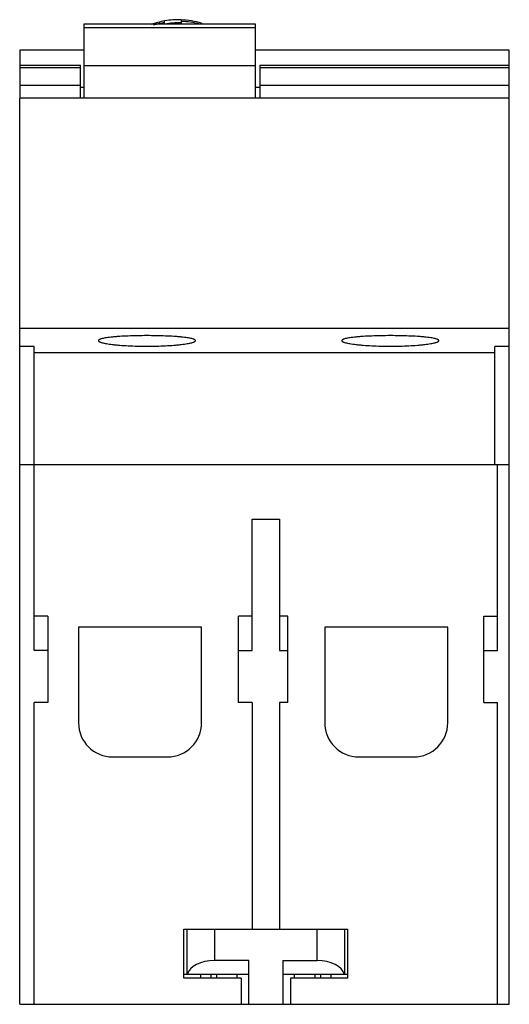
# Model space of a CAD drawing. Header units: millimetres. Extents: x 13.1 to 48.9, y 6.8 to 78.9.
import ezdxf

# ---------------------------------------------------------------- set-up
doc = ezdxf.new("R2010")
doc.units = ezdxf.units.MM
doc.header["$LTSCALE"] = 5.56181
doc.layers.get('0').update_dxf_attribs({"linetype": 'CONTINUOUS'})

msp = doc.modelspace()

# ---------------------------------------------------------------- linework, layer by layer
at = {"color": 7, "linetype": 'Continuous'}
for p, q in [((17.8, 78.564), (17.8, 73.168)), ((30.35, 78.564), (17.8, 78.564)), ((23.7, 78.564), (23.7, 78.817)), ((24.9, 78.897), (24.9, 78.564)), ((26.4, 78.645), (26.4, 78.564)), ((30.35, 73.168), (30.35, 78.564)), ((17.8, 78.323), (30.35, 78.323)), ((13.1, 76.664), (13.1, 73.197)), ((17.8, 76.664), (13.1, 76.664)), ((48.9, 76.664), (30.35, 76.664)), ((48.9, 73.197), (48.9, 76.664)), ((13.1, 75.575), (17.55, 75.575)), ((17.55, 75.383), (13.1, 75.383)), ((17.55, 73.168), (17.55, 75.575)), ((17.8, 75.538), (30.35, 75.538)), ((30.65, 75.575), (30.65, 73.168)), ((30.65, 75.575), (48.9, 75.575)), ((48.9, 75.383), (30.65, 75.383)), ((17.55, 74.09), (13.1, 74.09)), ((17.8, 73.93), (17.55, 73.93)), ((30.65, 73.93), (30.35, 73.93)), ((48.9, 74.09), (30.65, 74.09)), ((13.1, 6.84), (13.1, 73.168)), ((48.9, 73.168), (13.1, 73.168)), ((48.9, 6.84), (48.9, 73.168)), ((13.1, 56.33), (48.9, 56.33)), ((14.15, 54.982), (13.1, 54.982)), ((14.15, 32.729), (14.15, 54.982)), ((48.9, 54.982), (47.85, 54.982)), ((47.85, 46.34), (47.85, 54.982)), ((47.85, 54.519), (14.15, 54.519)), ((13.1, 46.34), (48.9, 46.34)), ((48.05, 32.729), (48.05, 46.34)), ((30.1, 32.729), (30.1, 42.34)), ((30.1, 42.34), (32.1, 42.34)), ((32.1, 42.34), (32.1, 32.729)), ((15.15, 35.24), (14.15, 35.24)), ((15.15, 35.24), (15.15, 28.94)), ((30.1, 35.24), (29.1, 35.24)), ((29.1, 28.94), (29.1, 35.24)), ((32.7, 35.24), (32.1, 35.24)), ((32.7, 28.94), (32.7, 35.24)), ((47.05, 35.24), (48.05, 35.24)), ((47.05, 28.94), (47.05, 35.24)), ((17.4, 34.44), (17.4, 27.44)), ((26.4, 34.44), (17.4, 34.44)), ((26.4, 27.44), (26.4, 34.44)), ((44.4, 34.44), (35.4, 34.44)), ((35.4, 34.44), (35.4, 27.44)), ((44.4, 27.44), (44.4, 34.44)), ((15.15, 32.729), (14.15, 32.729)), ((29.1, 32.729), (30.1, 32.729)), ((32.1, 32.729), (32.7, 32.729)), ((47.05, 32.729), (48.05, 32.729)), ((14.15, 6.84), (14.15, 28.94)), ((15.15, 28.94), (14.15, 28.94)), ((30.1, 28.94), (29.1, 28.94)), ((30.1, 28.94), (30.1, 12.34)), ((32.7, 28.94), (32.1, 28.94)), ((32.1, 28.94), (32.1, 12.34)), ((47.05, 28.94), (48.05, 28.94)), ((48.05, 6.84), (48.05, 28.94)), ((19.9, 24.94), (23.9, 24.94)), ((37.9, 24.94), (41.9, 24.94)), ((25.1, 12.34), (37.1, 12.34)), ((25.1, 8.76), (25.1, 12.34)), ((25.35, 9.04), (25.35, 12.34)), ((27.35, 12.34), (27.35, 10.04)), ((34.85, 10.04), (34.85, 12.34)), ((36.85, 12.34), (36.85, 9.04)), ((37.1, 8.76), (37.1, 12.34)), ((29.85, 10.04), (27.35, 10.04)), ((29.85, 6.84), (29.85, 10.04)), ((32.35, 10.04), (34.85, 10.04)), ((32.35, 10.04), (32.35, 6.84)), ((25.1, 9.04), (29.85, 9.04)), ((29.3, 8.76), (25.1, 8.76)), ((26.35, 8.76), (26.35, 9.04)), ((27.074, 9.04), (27.074, 8.76)), ((27.518, 8.76), (27.518, 9.04)), ((29, 8.76), (29, 9.04)), ((29.3, 8.76), (29.3, 6.84)), ((32.35, 9.04), (37.1, 9.04)), ((37.1, 8.76), (32.9, 8.76)), ((32.9, 8.76), (32.9, 6.84)), ((33.2, 8.76), (33.2, 9.04)), ((34.683, 9.04), (34.683, 8.76)), ((35.127, 8.76), (35.127, 9.04)), ((35.85, 9.04), (35.85, 8.76)), ((13.1, 6.84), (48.9, 6.84))]:
    msp.add_line(p, q, dxfattribs=at)
for centre, radius, start, end in [((24.7, 72.9), 5.99, 99.60966, 109.36297), ((24.7, 72.78), 6, 99.59407, 107.64282), ((24.7, 72.9), 6, 88.08979, 99.59407), ((24.7, 72.9), 5.766, 88.01216, 99.98769), ((24.7, 72.9), 5.99, 73.5135, 88.08671), ((24.7, 72.78), 6, 74.63376, 88.08979), ((19.9, 27.44), 2.5, 180, 270), ((23.9, 27.44), 2.5, 270, 360), ((37.9, 27.44), 2.5, 180, 270), ((41.9, 27.44), 2.5, 270, 360)]:
    msp.add_arc(centre, radius, start, end, dxfattribs=at)
for centre, start_param, end_param in [((27.35, 8.886), 1.570796, 3.007214), ((34.85, 8.886), 0.134379, 1.570796)]:
    msp.add_ellipse(centre, major_axis=(2, 0), ratio=0.57735, start_param=start_param, end_param=end_param, dxfattribs=at)
for points, knots in [([(22.4, 55.777), (22.169, 55.777), (21.715, 55.773), (21.056, 55.754), (20.535, 55.728), (20.151, 55.7), (19.894, 55.676), (19.662, 55.651), (19.455, 55.623), (19.277, 55.593), (19.128, 55.561), (19.025, 55.532), (18.958, 55.507), (18.92, 55.489), (18.89, 55.471), (18.868, 55.453), (18.854, 55.434), (18.85, 55.42), (18.85, 55.413)], [0, 0, 0, 0, 0.192235, 0.377132, 0.547466, 0.625165, 0.696848, 0.761883, 0.819734, 0.869909, 0.912005, 0.945702, 0.95939, 0.971008, 0.98063, 0.988408, 0.99466, 1, 1, 1, 1]), ([(25.95, 55.413), (25.95, 55.42), (25.947, 55.434), (25.933, 55.453), (25.911, 55.471), (25.881, 55.489), (25.842, 55.507), (25.776, 55.532), (25.672, 55.561), (25.524, 55.593), (25.345, 55.623), (25.139, 55.651), (24.906, 55.676), (24.649, 55.7), (24.265, 55.728), (23.745, 55.754), (23.086, 55.773), (22.632, 55.777), (22.4, 55.777)], [0, 0, 0, 0, 0.005338, 0.011588, 0.019365, 0.028989, 0.04061, 0.054301, 0.088004, 0.130093, 0.180258, 0.238106, 0.303145, 0.374834, 0.452532, 0.622866, 0.807769, 1, 1, 1, 1]), ([(40.2, 55.777), (39.969, 55.777), (39.515, 55.773), (38.856, 55.754), (38.335, 55.728), (37.951, 55.7), (37.694, 55.676), (37.462, 55.651), (37.255, 55.623), (37.077, 55.593), (36.928, 55.561), (36.825, 55.532), (36.758, 55.507), (36.72, 55.489), (36.69, 55.471), (36.668, 55.453), (36.654, 55.434), (36.65, 55.42), (36.65, 55.413)], [0, 0, 0, 0, 0.192235, 0.377132, 0.547466, 0.625165, 0.696848, 0.761883, 0.819734, 0.869909, 0.912005, 0.945702, 0.95939, 0.971008, 0.98063, 0.988408, 0.99466, 1, 1, 1, 1]), ([(43.75, 55.413), (43.75, 55.42), (43.747, 55.434), (43.733, 55.453), (43.711, 55.471), (43.681, 55.489), (43.642, 55.507), (43.576, 55.532), (43.472, 55.561), (43.324, 55.593), (43.145, 55.623), (42.939, 55.651), (42.706, 55.676), (42.449, 55.7), (42.065, 55.728), (41.545, 55.754), (40.886, 55.773), (40.432, 55.777), (40.2, 55.777)], [0, 0, 0, 0, 0.005338, 0.011588, 0.019365, 0.028989, 0.04061, 0.054301, 0.088004, 0.130093, 0.180258, 0.238106, 0.303145, 0.374834, 0.452532, 0.622866, 0.807769, 1, 1, 1, 1]), ([(18.85, 55.413), (18.85, 55.407), (18.854, 55.393), (18.868, 55.373), (18.89, 55.354), (18.92, 55.336), (18.958, 55.317), (19.025, 55.29), (19.128, 55.259), (19.277, 55.224), (19.455, 55.19), (19.661, 55.158), (19.894, 55.128), (20.151, 55.101), (20.535, 55.068), (21.055, 55.035), (21.714, 55.011), (22.169, 55.006), (22.4, 55.006)], [0, 0, 0, 0, 0.005359, 0.01167, 0.019531, 0.029244, 0.040955, 0.054732, 0.088585, 0.130785, 0.18102, 0.238897, 0.303924, 0.375568, 0.453194, 0.62333, 0.808004, 1, 1, 1, 1]), ([(22.4, 55.006), (22.632, 55.006), (23.086, 55.011), (23.745, 55.035), (24.266, 55.068), (24.649, 55.101), (24.907, 55.128), (25.139, 55.158), (25.346, 55.19), (25.524, 55.224), (25.672, 55.259), (25.776, 55.29), (25.842, 55.317), (25.881, 55.336), (25.911, 55.354), (25.933, 55.373), (25.947, 55.393), (25.95, 55.407), (25.95, 55.413)], [0, 0, 0, 0, 0.192, 0.376667, 0.546803, 0.62443, 0.696067, 0.761091, 0.81897, 0.869216, 0.911424, 0.94527, 0.959044, 0.970753, 0.980465, 0.988326, 0.99464, 1, 1, 1, 1]), ([(36.65, 55.413), (36.65, 55.407), (36.654, 55.393), (36.668, 55.373), (36.69, 55.354), (36.72, 55.336), (36.758, 55.317), (36.825, 55.29), (36.928, 55.259), (37.077, 55.224), (37.255, 55.19), (37.461, 55.158), (37.694, 55.128), (37.951, 55.101), (38.335, 55.068), (38.855, 55.035), (39.514, 55.011), (39.969, 55.006), (40.2, 55.006)], [0, 0, 0, 0, 0.005359, 0.01167, 0.019531, 0.029244, 0.040955, 0.054732, 0.088585, 0.130785, 0.18102, 0.238897, 0.303924, 0.375568, 0.453194, 0.62333, 0.808004, 1, 1, 1, 1]), ([(40.2, 55.006), (40.432, 55.006), (40.886, 55.011), (41.545, 55.035), (42.066, 55.068), (42.449, 55.101), (42.707, 55.128), (42.939, 55.158), (43.146, 55.19), (43.324, 55.224), (43.472, 55.259), (43.576, 55.29), (43.642, 55.317), (43.681, 55.336), (43.711, 55.354), (43.733, 55.373), (43.747, 55.393), (43.75, 55.407), (43.75, 55.413)], [0, 0, 0, 0, 0.192, 0.376667, 0.546803, 0.62443, 0.696067, 0.761091, 0.81897, 0.869216, 0.911424, 0.94527, 0.959044, 0.970753, 0.980465, 0.988326, 0.99464, 1, 1, 1, 1])]:
    msp.add_open_spline(points, degree=3, knots=knots, dxfattribs=at)

doc.saveas('drawing.dxf')
